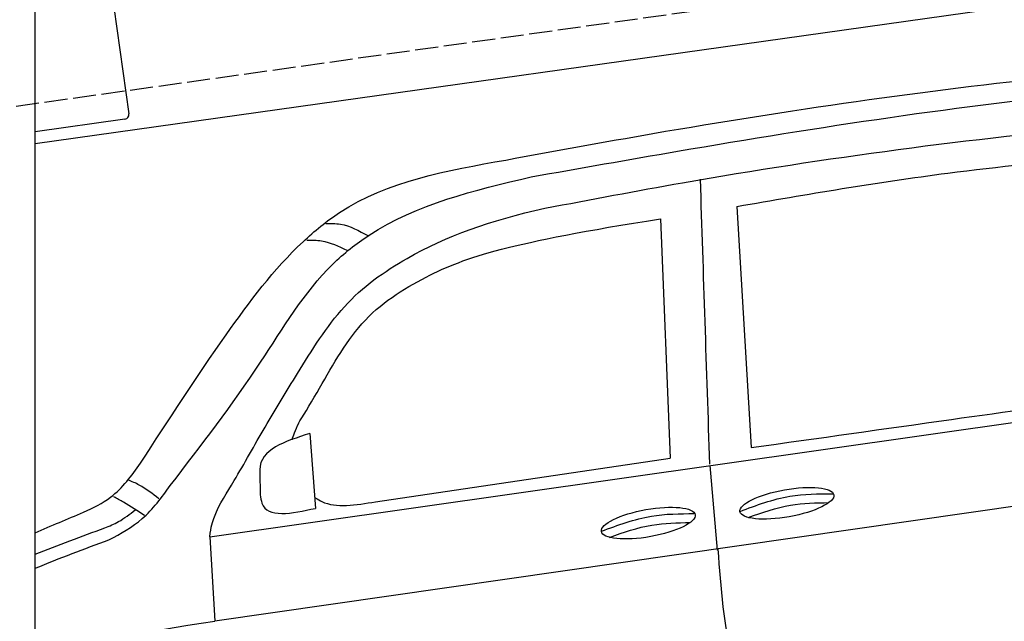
# Model space of a CAD drawing. Extents: x -311 to 6440, y -844 to 5774.
# Tile 4 of 8: x 926 to 3064, y 2256 to 3562. Entities that reach past the tile are written whole.
import ezdxf

# ---------------------------------------------------------------- set-up
doc = ezdxf.new("R2010")
doc.units = 0
doc.header["$LTSCALE"] = 10
doc.header["$MEASUREMENT"] = 0
doc.linetypes.add('GEN3', pattern=[6.25, 5, -1.25])
doc.layers.get('0').update_dxf_attribs({"linetype": 'CONTINUOUS'})
doc.layers.get('DEFPOINTS').update_dxf_attribs({"linetype": 'CONTINUOUS'})
doc.layers.add('3', color=6, linetype='GEN3')
doc.layers.add('CAR', color=1, linetype='CONTINUOUS')
doc.layers.add('AM_0', color=7, linetype='CONTINUOUS', lineweight=30)
doc.layers.add('AM_5', color=3, linetype='CONTINUOUS', lineweight=15)
doc.dimstyles.new('KLAUS_DXF', dxfattribs={"dimscale": 20, "dimtxt": 3.5, "dimasz": 2, "dimexe": 2, "dimexo": 1, "dimgap": 1.5, "dimtad": 1, "dimlfac": 0.1, "dimdsep": 46, "dimtxsty": 'STANDARD', "dimblk": 'DOT', "dimcen": 2, "dimclrd": 256, "dimclre": 256, "dimclrt": 2, "dimadec": 0, "dimazin": 0, "dimtfac": 1, "dimtmove": 2, "dimatfit": 3, "dimfxl": 1, "dimtolj": 1, "dimarcsym": 0})

# ---------------------------------------------------------------- blocks, each defined once
blk = doc.blocks.new('_DOT')
at = {"color": 0, "linetype": 'ByBlock'}
blk.add_line((-0.5, 0), (-1, 0), dxfattribs=at)
at = {"color": 0, "linetype": 'ByBlock', "const_width": 0.5}
blk.add_lwpolyline([(-0.25, 0, 1), (0.25, 0, 1)], format="xyb", close=True, dxfattribs=at)
blk = doc.blocks.new('*D9')
at = {"layer": 'AM_5', "lineweight": -2, "transparency": 16777216}
for p, q in [((179.5, 2850), (-240.5, 2850)), ((-200.5, 1890), (-200.5, 2810)), ((5479.5, 1850), (-240.5, 1850))]:
    blk.add_line(p, q, dxfattribs=at)
at = {"layer": 'DEFPOINTS', "color": 0, "transparency": 16777216}
for p in [(-200.5, 2850), (199.5, 2850), (5499.5, 1850)]:
    blk.add_point(p, dxfattribs=at)
at = {"layer": 'AM_5', "lineweight": -2, "transparency": 16777216, "xscale": 40, "yscale": 40, "zscale": 40}
for p, rotation in [((-200.5, 2850), 90), ((-200.5, 1850), 270)]:
    blk.add_blockref('_DOT', p, dxfattribs=dict(at, rotation=rotation))
at = {"layer": 'AM_5', "color": 2, "transparency": 16777216, "insert": (-265.5, 2350), "char_height": 70, "attachment_point": 5, "rotation": 90}
blk.add_mtext('\\A1;100', dxfattribs=at)
blk = doc.blocks.new('Car Van')
at = {"layer": 'CAR'}
for p, q in [((22217, 5288), (22248.2, 4764.6)), ((22051, 5261.1), (22071.8, 4741.7)), ((21072.7, 4570.5), (23398.2, 4902.5)), ((21289.9, 4795.1), (21301.9, 4632.6)), ((21432.3, 4647), (22071.8, 4741.7)), ((22158.3, 4725.3), (22174, 4541.7)), ((23398.2, 4720.3), (21083.3, 4387.6)), ((21180.9, 4711.1), (21182, 4662.3)), ((21072.7, 4570.5), (21083.3, 4387.6))]:
    blk.add_line(p, q, dxfattribs=at)
for centre in [(22325.5, 4643.7), (22024.6, 4600.6)]:
    blk.add_ellipse(centre, major_axis=(-101.9, -18.3), ratio=0.28676, dxfattribs=at)
for points, knots in [([(21715.3, 5388.7), (21821.7, 5408.2), (22221.1, 5481.6), (22782.1, 5562.6), (23238.6, 5600.5), (23398.2, 5613.5)], [0, 0, 0, 0, 324.58113, 1218.156854, 1698.657892, 1698.657892, 1698.657892, 1698.657892]), ([(21770, 5352.1), (21876, 5370.8), (22288.4, 5443.9), (22830.8, 5527.3), (23269.5, 5559.7), (23398.2, 5567.2)], [0, 0, 0, 0, 323.034736, 1256.571869, 1643.446804, 1643.446804, 1643.446804, 1643.446804]), ([(21800.2, 5284), (21899.6, 5302.9), (22309.5, 5380.6), (22843.2, 5451.2), (23278.2, 5485), (23398.2, 5493.9)], [0, 0, 0, 0, 303.469527, 1251.67749, 1612.62651, 1612.62651, 1612.62651, 1612.62651]), ([(20922.2, 4730.9), (20982.9, 4824.4), (21091.2, 4991.1), (21231.6, 5178.4), (21424.7, 5337.3), (21587.1, 5366), (21715.3, 5388.7)], [0, 0, 0, 0, 334.734651, 596.893259, 698.10809, 1076.889347, 1076.889347, 1076.889347, 1076.889347]), ([(22217, 5288), (22369.3, 5314.3), (22631.7, 5359.5), (22896.7, 5385.3), (23007.8, 5396.2)], [0, 0, 0, 0, 463.343065, 798.418315, 798.418315, 798.418315, 798.418315]), ([(20986.5, 4682.1), (21053.9, 4769.5), (21174.9, 4926.6), (21293.8, 5130.5), (21489, 5285.8), (21646.3, 5322.9), (21770, 5352.1)], [0, 0, 0, 0, 331.751844, 596.12862, 697.343452, 1070.857154, 1070.857154, 1070.857154, 1070.857154]), ([(21072.7, 4570.5), (21075, 4593.4), (21087.9, 4634.1), (21130.7, 4698.5), (21193.2, 4813.2), (21268.6, 4933.7), (21358.3, 5081), (21531.9, 5204.2), (21681, 5257.8), (21800.2, 5284)], [0, 0, 0, 0, 34.633344, 130.367254, 260.266155, 394.654289, 566.353713, 741.146733, 1042.18326, 1042.18326, 1042.18326, 1042.18326]), ([(21264.8, 4817), (21273.3, 4830.4), (21319, 4905.1), (21394.2, 5046.4), (21574.1, 5161.5), (21722.7, 5209.2), (22051, 5261.1)], [301.852914, 301.852914, 301.852914, 301.852914, 394.654289, 566.353713, 741.146733, 1038.026076, 1038.026076, 1038.026076, 1038.026076]), ([(21324.3, 5250.9), (21335, 5251), (21367.6, 5251.1), (21396.5, 5235.2), (21415.9, 5224.6)], [0, 0, 0, 0, 31.885172, 96.557607, 96.557607, 96.557607, 96.557607]), ([(21283.2, 5214.8), (21293.9, 5214.8), (21324.4, 5214.8), (21352.1, 5201.6), (21370.1, 5193)], [0, 0, 0, 0, 31.885172, 90.606066, 90.606066, 90.606066, 90.606066]), ([(22248.2, 4764.6), (22393.1, 4784.9), (22656.1, 4821.9), (22919.2, 4858.9), (23037.4, 4875.5)], [0, 0, 0, 0, 438.805988, 796.934649, 796.934649, 796.934649, 796.934649]), ([(21289.9, 4795.1), (21235.8, 4777.9), (21179.6, 4759.9), (21180.8, 4712.9), (21180.9, 4711.1)], [0, 0, 0, 0, 134.36016, 139.878732, 139.878732, 139.878732, 139.878732]), ([(20798.5, 4624), (20819.1, 4633.7), (20869.6, 4657.8), (20902.6, 4703.7), (20922.2, 4730.9)], [0, 0, 0, 0, 67.360769, 165.813557, 165.813557, 165.813557, 165.813557]), ([(20853.6, 4564.3), (20879, 4578.1), (20932.3, 4607.1), (20967.9, 4656.3), (20986.5, 4682.1)], [0, 0, 0, 0, 85.699898, 179.595193, 179.595193, 179.595193, 179.595193]), ([(20961.8, 4653.6), (20948.1, 4664.3), (20927.4, 4680.6), (20903.2, 4690.9), (20895, 4694.4)], [0, 0, 0, 0, 51.881649, 78.540589, 78.540589, 78.540589, 78.540589]), ([(21182, 4662.3), (21182.9, 4655.8), (21189.3, 4608.7), (21249.8, 4621.5), (21301.9, 4632.6)], [0, 0, 0, 0, 18.890469, 135.583873, 135.583873, 135.583873, 135.583873]), ([(22223.8, 4626.1), (22259.4, 4639.4), (22324.6, 4663.6), (22394, 4664.3), (22425.3, 4664.5)], [0, 0, 0, 0, 113.219895, 206.627039, 206.627039, 206.627039, 206.627039]), ([(20931, 4617.1), (20915.7, 4626.8), (20893.8, 4641), (20871.1, 4653.9), (20864.2, 4657.9)], [0, 0, 0, 0, 54.316515, 78.283223, 78.283223, 78.283223, 78.283223]), ([(21300.3, 4656.3), (21307.8, 4651.9), (21341, 4631.7), (21389.5, 4639.8), (21432.3, 4647)], [173.497725, 173.497725, 173.497725, 173.497725, 190.087535, 312.625806, 312.625806, 312.625806, 312.625806]), ([(22241.5, 4612.7), (22271.8, 4623.9), (22328.6, 4643.2), (22388.6, 4644.7), (22416.6, 4645)], [14.4466, 14.4466, 14.4466, 14.4466, 94.349912, 163.782287, 163.782287, 163.782287, 163.782287]), ([(20844.6, 4590.2), (20854.7, 4594.4), (20878.5, 4604.2), (20898.8, 4620.2), (20910.5, 4629.4)], [0, 0, 0, 0, 32.630299, 77.0114, 77.0114, 77.0114, 77.0114]), ([(21922.8, 4582.9), (21958.5, 4596.2), (22023.7, 4620.5), (22093.1, 4621.1), (22124.4, 4621.4)], [0, 0, 0, 0, 113.219895, 206.627039, 206.627039, 206.627039, 206.627039]), ([(21940.6, 4569.6), (21970.9, 4580.7), (22027.7, 4600.1), (22087.7, 4601.6), (22115.7, 4601.9)], [14.4466, 14.4466, 14.4466, 14.4466, 94.349912, 163.782287, 163.782287, 163.782287, 163.782287]), ([(22175.8, 4543.7), (22181.7, 4460.4), (22191.7, 4320.6), (22244.6, 4191.3), (22266, 4139)], [0, 0, 0, 0, 248.290611, 416.877177, 416.877177, 416.877177, 416.877177])]:
    blk.add_open_spline(points, degree=3, knots=knots, dxfattribs=at)
for points in [[(22137.1, 5347), (22143.9, 5140.9), (22150.6, 4934.9), (22157.4, 4728.8)], [(21264.8, 4817), (21258.4, 4802.4), (21252.1, 4787.8), (21250.6, 4781.7)], [(20693.5, 4579.8), (20728.4, 4595), (20763.5, 4609.6), (20798.5, 4624)], [(20693.5, 4532.9), (20743.6, 4553.2), (20794.2, 4572.1), (20844.6, 4590.2)], [(20693.5, 4502.6), (20746.6, 4524.6), (20800.3, 4544.8), (20853.6, 4564.3)], [(20693.5, 4311.9), (20760.8, 4327.3), (20928.1, 4367), (21083.3, 4387.6)]]:
    blk.add_open_spline(points, degree=3, dxfattribs=at)

msp = doc.modelspace()

# ---------------------------------------------------------------- linework, layer by layer
for p, q in [((959.991, -293.774), (959.991, 3746.226)), ((3664.715, 3672.357), (959.991, 3292.233)), ((1130.73, 3588.882), (1163.296, 3357.159)), ((1154.785, 3345.865), (959.991, 3318.488))]:
    msp.add_line(p, q)
msp.add_arc((1153.393, 3355.768), 10, 278, 8)
at = {"layer": '3'}
msp.add_line((423.4, 3304.675), (5430.808, 4008.42), dxfattribs=at)

# ---------------------------------------------------------------- block references
at = {"layer": 'AM_0'}
msp.add_blockref('Car Van', (-19733.518, -2131.485), dxfattribs=at)

# ---------------------------------------------------------------- dimensions: what is measured, and where the dimension line sits
at = {"layer": 'AM_5'}
dim = msp.add_linear_dim(base=(-200.481, 2850.005), p1=(5499.51, 1850.005), p2=(199.51, 2850.005), angle=90, dimstyle='KLAUS_DXF', override={"dimpost": '', "dimtol": 0, "dimlim": 0, "dimtp": 0, "dimtm": 0, "dimtfac": 1, "dimtdec": 2, "dimtolj": 1, "dimtzin": 7}, dxfattribs=at)
dim.commit()
dim.dimension.update_dxf_attribs({"geometry": '*D9', "text_midpoint": (-265.481, 2350.005)})

doc.saveas('drawing.dxf')
